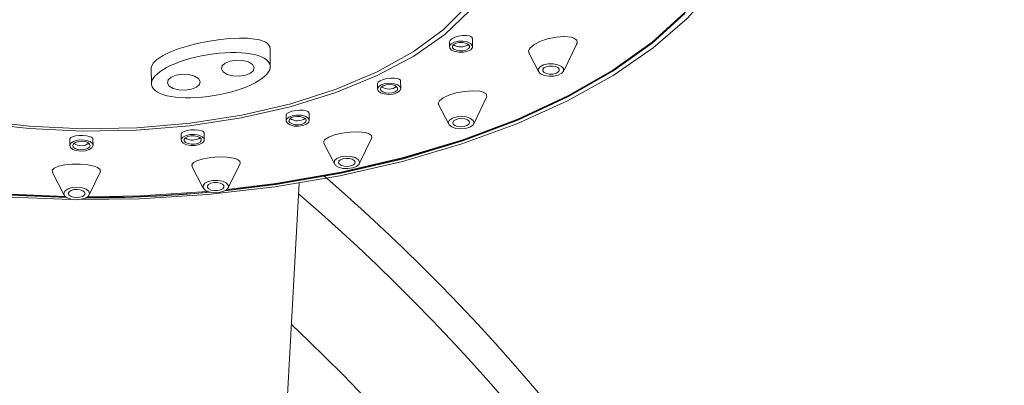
# Model space of a CAD drawing. Header units: millimetres. Extents: x 326.68 to 326.96, y 267.5 to 269.2.
# Tile 7 of 7: x 326.8643 to 326.9125, y 269.1236 to 269.1415. Entities that reach past the tile are written whole.
import ezdxf

# ---------------------------------------------------------------- set-up
doc = ezdxf.new("R2010")
doc.units = ezdxf.units.MM
doc.layers.add('SANINDUSA', color=3, linetype='Continuous')

msp = doc.modelspace()

# ---------------------------------------------------------------- linework, layer by layer
at = {"layer": 'SANINDUSA', "linetype": 'Continuous', "lineweight": 15}
for p, q in [((326.885345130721, 269.1403918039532), (326.885347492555, 269.1401570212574)), ((326.8864811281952, 269.1401684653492), (326.8864771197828, 269.1405662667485)), ((326.8909323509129, 269.1389547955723), (326.8915832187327, 269.1403002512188)), ((326.8765743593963, 269.1391929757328), (326.8765652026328, 269.14010290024)), ((326.8892393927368, 269.1398641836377), (326.8897083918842, 269.1389424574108)), ((326.8707414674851, 269.1391396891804), (326.8707494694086, 269.1383446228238)), ((326.881826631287, 269.1383453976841), (326.8818291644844, 269.1380940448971)), ((326.8829628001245, 269.1381054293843), (326.8829589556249, 269.1384868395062)), ((326.8848201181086, 269.1373310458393), (326.8853119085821, 269.1363644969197)), ((326.8865358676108, 269.1363768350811), (326.88716953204, 269.1376867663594)), ((326.8773445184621, 269.1368081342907), (326.8773472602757, 269.1365358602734)), ((326.8784808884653, 269.1365472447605), (326.8784772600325, 269.1369079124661)), ((326.8722042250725, 269.1358848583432), (326.8722072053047, 269.1355887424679)), ((326.8733408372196, 269.1356001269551), (326.8733374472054, 269.1359370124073)), ((326.8667560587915, 269.1356385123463), (326.8667592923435, 269.1353171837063)), ((326.8678929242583, 269.1353285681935), (326.8678897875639, 269.1356404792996)), ((326.8791919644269, 269.1354381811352), (326.8797113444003, 269.1344174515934)), ((326.880935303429, 269.1344297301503), (326.8815460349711, 269.1356922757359)), ((326.8745123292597, 269.1332462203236), (326.8750941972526, 269.1344491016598)), ((326.8658975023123, 269.1340407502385), (326.8664806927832, 269.1328945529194)), ((326.8677046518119, 269.1329068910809), (326.8682541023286, 269.1340427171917)), ((326.8727379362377, 269.1343156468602), (326.873288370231, 269.1332338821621)), ((326.8742745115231, 269.0647954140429), (326.8779812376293, 269.1334823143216))]:
    msp.add_line(p, q, dxfattribs=at)
at = {"layer": 'SANINDUSA', "linetype": 'Continuous', "lineweight": 15, "flags": 128}
for points in [[(326.8999555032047, 269.1485641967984), (326.8999508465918, 269.1482138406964), (326.8997110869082, 269.1465736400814), (326.8991146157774, 269.1449523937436), (326.8981681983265, 269.1433684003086), (326.896882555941, 269.1418397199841), (326.8952722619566, 269.1403835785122), (326.8933555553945, 269.1390164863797), (326.8911541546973, 269.1377540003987), (326.8886930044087, 269.1366103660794), (326.8859999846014, 269.1355985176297), (326.8831056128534, 269.1347300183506), (326.8800426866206, 269.1340145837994), (326.8768459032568, 269.1334604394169), (326.8744421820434, 269.133160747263)], [(326.8671880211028, 269.1326706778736), (326.8701652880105, 269.1327137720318), (326.8735088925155, 269.1329234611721), (326.8767946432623, 269.1333016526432), (326.8799865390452, 269.1338442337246), (326.8830496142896, 269.1345452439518), (326.8859503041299, 269.1353969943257), (326.8886568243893, 269.1363902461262), (326.8911395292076, 269.1375139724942), (326.8933712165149, 269.138756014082), (326.8953274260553, 269.1401026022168), (326.8969867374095, 269.1415391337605), (326.8983309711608, 269.1430497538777), (326.8983765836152, 269.1431096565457)], [(326.8862075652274, 269.1421534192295), (326.8850472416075, 269.140988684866), (326.8835741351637, 269.1399091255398), (326.8818156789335, 269.138934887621), (326.8798046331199, 269.1380841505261), (326.8775784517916, 269.137372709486), (326.8751786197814, 269.1368138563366), (326.8726498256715, 269.1364179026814), (326.8700391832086, 269.1361923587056), (326.8673953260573, 269.1361413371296)], [(326.8673791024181, 269.1360266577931), (326.8700139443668, 269.1360755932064), (326.8726174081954, 269.1362948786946), (326.8751430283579, 269.1366805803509), (326.8775457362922, 269.137225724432), (326.8797826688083, 269.1379207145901), (326.8818138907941, 269.1387530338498), (326.8836031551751, 269.1397079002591), (326.8851185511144, 269.1407682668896), (326.8863330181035, 269.141915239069)], [(326.8743421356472, 269.1330975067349), (326.8768464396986, 269.1334076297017), (326.8800432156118, 269.1339618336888), (326.8831061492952, 269.1346772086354), (326.8860005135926, 269.135545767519), (326.8886935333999, 269.1365575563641), (326.8911546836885, 269.1377011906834), (326.8933560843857, 269.138963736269), (326.8952727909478, 269.140330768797), (326.8968830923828, 269.1417869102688)], [(326.8968129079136, 269.1417817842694), (326.8952065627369, 269.1403292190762), (326.8932945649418, 269.1389655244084), (326.891098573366, 269.1377060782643), (326.8886434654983, 269.1365652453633), (326.8859570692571, 269.1355559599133), (326.883069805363, 269.1346895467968), (326.8800144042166, 269.1339759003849), (326.8768254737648, 269.1334231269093), (326.8743830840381, 269.1331194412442)], [(326.8391481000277, 269.1414172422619), (326.8397014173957, 269.1408779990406), (326.8414069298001, 269.1394803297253), (326.8434063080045, 269.1381793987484), (326.8456776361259, 269.1369893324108), (326.8481960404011, 269.135923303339), (326.8509339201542, 269.1349929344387), (326.8538612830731, 269.1342083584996), (326.8569460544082, 269.1335783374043), (326.860154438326, 269.1331096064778), (326.8634512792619, 269.1328073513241), (326.8668004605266, 269.1326749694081)], [(326.8863277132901, 269.1406943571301), (326.8861743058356, 269.1407172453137), (326.8859899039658, 269.1407122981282), (326.8857958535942, 269.1406799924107), (326.8856166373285, 269.1406245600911), (326.8854732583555, 269.1405533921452), (326.8853801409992, 269.1404749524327), (326.8853452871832, 269.1403975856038), (326.8853474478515, 269.1403919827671)], [(326.8864697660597, 269.1405660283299), (326.8864653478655, 269.1406098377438), (326.8863973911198, 269.1406682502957), (326.8863277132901, 269.1406943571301)], [(326.8913136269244, 269.140626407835), (326.8909714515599, 269.1406605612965), (326.8905756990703, 269.1406316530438), (326.8901586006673, 269.1405458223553), (326.8897780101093, 269.1404157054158), (326.8894798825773, 269.1402603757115), (326.8892904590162, 269.1400986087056), (326.8892212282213, 269.1399459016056), (326.8892530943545, 269.1398709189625)], [(326.8707442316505, 269.1391394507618), (326.870833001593, 269.1393636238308), (326.8709971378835, 269.1395234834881), (326.8712924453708, 269.1397164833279), (326.8716549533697, 269.1398928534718), (326.8720669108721, 269.1400524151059), (326.8725170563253, 269.1401949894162), (326.872997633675, 269.140319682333), (326.8735027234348, 269.1404249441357), (326.874026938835, 269.1405082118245), (326.8745639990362, 269.1405650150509), (326.8750699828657, 269.1405880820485), (326.8754562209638, 269.1405803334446), (326.8760440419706, 269.140500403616), (326.8763514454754, 269.1403874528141), (326.8764200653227, 269.1403442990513)], [(326.8764200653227, 269.1403442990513), (326.8765534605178, 269.1401765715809), (326.8765494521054, 269.1401029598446)], [(326.8854364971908, 269.1403074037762), (326.8855895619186, 269.1403862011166), (326.8857920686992, 269.1404310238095), (326.8860131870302, 269.140434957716), (326.8862192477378, 269.1403974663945), (326.8863788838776, 269.1403242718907), (326.8864677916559, 269.1402264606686), (326.8864724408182, 269.1401189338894), (326.8863921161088, 269.1400181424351), (326.886239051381, 269.1399392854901), (326.8860365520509, 269.1398945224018), (326.88581543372, 269.1398905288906), (326.8856093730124, 269.1399280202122), (326.8854497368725, 269.140001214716), (326.8853608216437, 269.1400990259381), (326.885356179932, 269.1402065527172), (326.8854364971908, 269.1403074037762)], [(326.8855558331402, 269.1402712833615), (326.885670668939, 269.1403304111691), (326.8858226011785, 269.1403640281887), (326.8859884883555, 269.1403669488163), (326.8861430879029, 269.1403388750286), (326.886262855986, 269.1402839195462), (326.8863295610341, 269.1402105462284), (326.8863330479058, 269.1401299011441), (326.8862727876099, 269.1400542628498), (326.8861579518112, 269.1399950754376), (326.8860060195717, 269.1399615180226), (326.8858401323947, 269.1399585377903), (326.8856855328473, 269.1399866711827), (326.8855657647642, 269.1400415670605), (326.8854990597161, 269.1401149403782), (326.8854955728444, 269.1401955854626), (326.8855558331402, 269.1402712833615)], [(326.8915750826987, 269.1403046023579), (326.8915996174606, 269.1403405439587), (326.8915829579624, 269.1404788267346), (326.8914415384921, 269.1405858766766), (326.8913136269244, 269.140626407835)], [(326.874265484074, 269.1389259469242), (326.8744624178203, 269.1388079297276), (326.874738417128, 269.1387362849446), (326.8750514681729, 269.1387218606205), (326.8753539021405, 269.138766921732), (326.8755996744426, 269.1388646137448), (326.8757513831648, 269.1390000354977), (326.8757859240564, 269.139152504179), (326.8756980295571, 269.1392989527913), (326.8755010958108, 269.1394169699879), (326.8752250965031, 269.1394886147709), (326.8749120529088, 269.139503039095), (326.8746096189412, 269.1394579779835), (326.8743638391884, 269.1393602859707), (326.8742121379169, 269.1392248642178), (326.8741775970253, 269.1390723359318), (326.874265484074, 269.1389259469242)], [(326.8897889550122, 269.1391810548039), (326.8899589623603, 269.1392686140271), (326.8901838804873, 269.1393183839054), (326.8904294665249, 269.1393227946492), (326.8906583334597, 269.1392811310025), (326.8908356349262, 269.139199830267), (326.8909343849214, 269.1390911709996), (326.8909395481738, 269.1389717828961), (326.8908503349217, 269.1388597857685), (326.8906803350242, 269.1387722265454), (326.8904554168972, 269.1387225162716), (326.8902098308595, 269.1387181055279), (326.8899809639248, 269.13875970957), (326.8898036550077, 269.1388410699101), (326.8897049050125, 269.1389496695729), (326.8896997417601, 269.1390690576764), (326.8897889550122, 269.1391810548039)], [(326.8899736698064, 269.1391251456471), (326.8900845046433, 269.1391822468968), (326.8902311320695, 269.1392146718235), (326.8903912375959, 269.1392175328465), (326.8905404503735, 269.1391904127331), (326.8906560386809, 269.1391373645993), (326.8907204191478, 269.1390665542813), (326.8907237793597, 269.1389887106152), (326.8906656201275, 269.1389156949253), (326.8905547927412, 269.1388586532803), (326.8904081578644, 269.1388261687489), (326.890248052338, 269.1388233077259), (326.890098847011, 269.138850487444), (326.8899832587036, 269.1389034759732), (326.8899188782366, 269.1389742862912), (326.8899155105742, 269.1390521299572), (326.8899736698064, 269.1391251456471)], [(326.8716196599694, 269.1382370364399), (326.8718165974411, 269.1381190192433), (326.8720925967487, 269.1380473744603), (326.8724056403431, 269.1380329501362), (326.8727080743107, 269.1380780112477), (326.8729538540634, 269.1381757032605), (326.8731055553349, 269.1383111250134), (326.8731400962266, 269.1384636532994), (326.8730522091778, 269.1386100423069), (326.8728552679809, 269.1387280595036), (326.8725792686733, 269.1387997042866), (326.8722662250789, 269.1388141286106), (326.8719637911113, 269.1387690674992), (326.8717180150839, 269.1386713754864), (326.8715663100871, 269.1385359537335), (326.8715317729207, 269.1383834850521), (326.8716196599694, 269.1382370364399)], [(326.8828132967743, 269.1386049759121), (326.8826615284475, 269.1386289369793), (326.8824776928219, 269.1386280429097), (326.8822844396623, 269.1386025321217), (326.8821059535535, 269.1385559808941), (326.8819618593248, 269.1384945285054), (326.8818660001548, 269.1384251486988), (326.8818272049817, 269.1383548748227), (326.8818304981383, 269.1383456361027)], [(326.8820133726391, 269.1383001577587), (326.8822025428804, 269.1383573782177), (326.8824211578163, 269.1383753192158), (326.8826359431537, 269.138351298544), (326.8828141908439, 269.1382890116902), (326.8829287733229, 269.1381978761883), (326.882962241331, 269.1380918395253), (326.8829095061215, 269.1379869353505), (326.8827785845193, 269.137899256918), (326.8825894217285, 269.1378420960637), (326.8823708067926, 269.1378240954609), (326.8821560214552, 269.1378481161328), (326.8819777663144, 269.1379104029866), (326.8818631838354, 269.1380015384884), (326.8818297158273, 269.1381076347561), (326.8818824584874, 269.1382124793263), (326.8820133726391, 269.1383001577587)], [(326.8821089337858, 269.1382500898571), (326.882250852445, 269.1382930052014), (326.8824148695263, 269.1383064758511), (326.8825760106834, 269.1382884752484), (326.8827097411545, 269.1382417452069), (326.8827957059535, 269.1381733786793), (326.8828208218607, 269.1380938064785), (326.8827812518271, 269.1380151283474), (326.8826830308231, 269.1379493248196), (326.8825411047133, 269.1379064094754), (326.8823770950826, 269.1378929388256), (326.8822159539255, 269.1379109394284), (326.8820822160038, 269.1379577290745), (326.8819962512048, 269.1380260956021), (326.8819711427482, 269.1381056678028), (326.8820107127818, 269.138184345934), (326.8821089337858, 269.1382500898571)], [(326.8829512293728, 269.1384867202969), (326.8829493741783, 269.1385230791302), (326.8828840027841, 269.1385787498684), (326.8828132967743, 269.1386049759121)], [(326.8868372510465, 269.1379798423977), (326.886490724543, 269.1380042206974), (326.8860866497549, 269.1379756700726), (326.8856769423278, 269.1378994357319), (326.8853142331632, 269.1377878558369), (326.8850350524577, 269.1376560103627), (326.8848607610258, 269.1375174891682), (326.8848047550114, 269.1373846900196), (326.8848336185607, 269.1373381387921)], [(326.8871606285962, 269.1376914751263), (326.887184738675, 269.1377263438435), (326.8871535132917, 269.1378477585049), (326.8869930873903, 269.1379419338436), (326.8868372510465, 269.1379798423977)], [(326.8783351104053, 269.1370205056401), (326.8781855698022, 269.1370473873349), (326.878003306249, 269.137052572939), (326.8778116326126, 269.1370353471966), (326.8776337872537, 269.1369985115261), (326.87748821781, 269.1369467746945), (326.877388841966, 269.1368855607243), (326.8773457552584, 269.136821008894), (326.8773497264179, 269.136808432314)], [(326.8776527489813, 269.1367841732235), (326.8778651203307, 269.1368158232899), (326.8780849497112, 269.1368056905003), (326.8782787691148, 269.1367553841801), (326.8784170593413, 269.1366725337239), (326.878478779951, 269.1365697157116), (326.8784545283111, 269.136462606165), (326.8783479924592, 269.1363675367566), (326.8781753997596, 269.1362989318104), (326.8779630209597, 269.136267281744), (326.8777431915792, 269.136277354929), (326.8775493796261, 269.1363277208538), (326.8774110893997, 269.1364105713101), (326.87734936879, 269.1365133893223), (326.8773736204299, 269.136620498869), (326.8774801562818, 269.1367155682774), (326.8776527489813, 269.1367841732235)], [(326.8784693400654, 269.1369078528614), (326.8784695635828, 269.1369382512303), (326.8784066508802, 269.1369929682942), (326.8783351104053, 269.1370205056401)], [(326.8622030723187, 269.1364400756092), (326.864759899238, 269.1361488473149), (326.8673791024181, 269.1360266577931)], [(326.8673953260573, 269.1361413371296), (326.8647674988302, 269.1362658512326), (326.8622046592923, 269.1365635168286)], [(326.8777180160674, 269.1367235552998), (326.8778773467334, 269.1367473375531), (326.8780422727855, 269.1367397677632), (326.878187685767, 269.1367019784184), (326.8782914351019, 269.1366398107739), (326.8783377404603, 269.1365626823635), (326.8783195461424, 269.1364823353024), (326.8782396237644, 269.1364109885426), (326.8781101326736, 269.1363595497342), (326.877950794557, 269.1363357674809), (326.8777858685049, 269.1363433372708), (326.8776404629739, 269.1363811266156), (326.8775367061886, 269.1364432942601), (326.8774904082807, 269.1365204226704), (326.8775086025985, 269.1366007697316), (326.8775885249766, 269.1366721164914), (326.8777180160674, 269.1367235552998)], [(326.8854982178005, 269.1366651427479), (326.8857083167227, 269.1367286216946), (326.8859511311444, 269.1367485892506), (326.8861896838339, 269.1367219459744), (326.8863876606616, 269.1366527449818), (326.8865149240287, 269.136551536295), (326.8865521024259, 269.1364336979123), (326.8864935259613, 269.1363172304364), (326.8863481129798, 269.1362198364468), (326.8861380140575, 269.1361563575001), (326.8858951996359, 269.1361363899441), (326.8856566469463, 269.1361630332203), (326.8854586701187, 269.1362322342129), (326.8853314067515, 269.1363334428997), (326.8852942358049, 269.1364512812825), (326.8853528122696, 269.1365677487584), (326.8854982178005, 269.1366651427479)], [(326.8856461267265, 269.1365876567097), (326.8857830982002, 269.1366290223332), (326.8859413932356, 269.1366420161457), (326.8860969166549, 269.1366246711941), (326.8862259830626, 269.136579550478), (326.8863089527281, 269.1365135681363), (326.8863331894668, 269.1364367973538), (326.8862949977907, 269.1363608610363), (326.8862002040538, 269.136297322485), (326.8860632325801, 269.1362559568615), (326.8859049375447, 269.1362429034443), (326.8857494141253, 269.1362603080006), (326.8856203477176, 269.1363054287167), (326.8855373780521, 269.1363714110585), (326.8855131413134, 269.1364481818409), (326.8855513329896, 269.1365241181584), (326.8856461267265, 269.1365876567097)], [(326.8677269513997, 269.13576457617), (326.8675745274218, 269.135799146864), (326.8673934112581, 269.1358161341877), (326.8672060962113, 269.1358136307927), (326.8670325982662, 269.1357922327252), (326.8668900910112, 269.1357541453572), (326.8667938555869, 269.1357030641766), (326.8667562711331, 269.1356440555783), (326.8667587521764, 269.1356386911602)], [(326.8731977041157, 269.1360488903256), (326.8730504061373, 269.1360804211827), (326.8728703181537, 269.1360929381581), (326.8726806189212, 269.1360848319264), (326.8725032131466, 269.1360576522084), (326.8723557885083, 269.1360147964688), (326.8722528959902, 269.135960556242), (326.8722061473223, 269.1359001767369), (326.872210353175, 269.1358851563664)], [(326.8726517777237, 269.1358626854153), (326.8728728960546, 269.1358666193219), (326.8730789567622, 269.1358291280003), (326.8732385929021, 269.1357559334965), (326.8733275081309, 269.1356581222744), (326.8733321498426, 269.1355505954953), (326.8732518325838, 269.1354498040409), (326.873098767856, 269.1353709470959), (326.8728962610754, 269.1353261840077), (326.872675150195, 269.1353221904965), (326.8724690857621, 269.135359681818), (326.872309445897, 269.1354329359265), (326.8722205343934, 269.1355306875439), (326.8722158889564, 269.1356382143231), (326.8722962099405, 269.135739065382), (326.8724492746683, 269.1358178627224), (326.8726517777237, 269.1358626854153)], [(326.8733294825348, 269.1359370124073), (326.8733309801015, 269.1359635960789), (326.8732697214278, 269.1360190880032), (326.8731977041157, 269.1360488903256)], [(326.8812166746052, 269.1359553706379), (326.8808809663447, 269.1359891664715), (326.8804822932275, 269.1359784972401), (326.880079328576, 269.135926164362), (326.879719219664, 269.1358412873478), (326.8794345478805, 269.1357343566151), (326.8792480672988, 269.1356156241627), (326.8791782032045, 269.1354956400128), (326.8792061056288, 269.1354454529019)], [(326.8815421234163, 269.1356944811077), (326.8815518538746, 269.1357053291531), (326.8815325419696, 269.1358190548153), (326.8813788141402, 269.1359128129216), (326.8812166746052, 269.1359553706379)], [(326.8673512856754, 269.135598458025), (326.8675660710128, 269.1355744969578), (326.8677443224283, 269.1355121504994), (326.8678589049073, 269.1354210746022), (326.8678923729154, 269.1353149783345), (326.8678396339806, 269.1352101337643), (326.8677087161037, 269.1351223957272), (326.8675195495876, 269.1350652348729), (326.8673009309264, 269.1350472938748), (326.8670861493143, 269.135071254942), (326.8669078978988, 269.1351336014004), (326.8667933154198, 269.1352246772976), (326.8667598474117, 269.1353307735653), (326.8668125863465, 269.1354356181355), (326.8669435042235, 269.1355233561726), (326.8671326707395, 269.1355805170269), (326.8673512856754, 269.135598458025)], [(326.8673449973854, 269.1355296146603), (326.8675061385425, 269.1355116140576), (326.8676398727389, 269.1354648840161), (326.8677258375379, 269.1353965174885), (326.8677509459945, 269.1353169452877), (326.8677113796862, 269.1352382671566), (326.8676131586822, 269.1351724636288), (326.8674712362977, 269.1351295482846), (326.8673072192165, 269.1351160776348), (326.8671460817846, 269.1351341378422), (326.8670123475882, 269.1351808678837), (326.8669263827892, 269.1352492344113), (326.8669012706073, 269.1353288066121), (326.8669408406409, 269.1354074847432), (326.8670390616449, 269.135473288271), (326.8671809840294, 269.1355161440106), (326.8673449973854, 269.1355296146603)], [(326.8678818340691, 269.135640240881), (326.8678774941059, 269.135676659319), (326.8678051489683, 269.1357333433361), (326.8677269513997, 269.13576457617)], [(326.8726823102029, 269.1357956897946), (326.8728481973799, 269.1357986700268), (326.8730027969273, 269.1357705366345), (326.8731225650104, 269.135715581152), (326.8731892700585, 269.1356422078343), (326.8731927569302, 269.1355615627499), (326.8731324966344, 269.1354859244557), (326.8730176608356, 269.1354267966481), (326.8728657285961, 269.1353931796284), (326.8726998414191, 269.1353901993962), (326.8725452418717, 269.1354183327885), (326.8724254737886, 269.1354732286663), (326.8723587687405, 269.1355466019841), (326.8723552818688, 269.1356273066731), (326.87241554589, 269.1357029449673), (326.8725303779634, 269.1357620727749), (326.8726823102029, 269.1357956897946)], [(326.8679521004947, 269.1343040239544), (326.8676361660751, 269.1343704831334), (326.8672572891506, 269.134405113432), (326.8668679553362, 269.1344045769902), (326.8665053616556, 269.1343708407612), (326.8662009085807, 269.1343074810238), (326.865985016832, 269.1342193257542), (326.8658869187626, 269.1341141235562), (326.8659114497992, 269.1340474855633)], [(326.8747763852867, 269.1347018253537), (326.8744511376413, 269.1347501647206), (326.874061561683, 269.1347613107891), (326.8736658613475, 269.1347349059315), (326.8733056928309, 269.1346763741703), (326.8730119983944, 269.1345925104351), (326.8728107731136, 269.1344907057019), (326.8727259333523, 269.1343800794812), (326.8727523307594, 269.1343228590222)], [(326.8750913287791, 269.1344502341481), (326.8750848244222, 269.1345543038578), (326.8749388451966, 269.1346520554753), (326.8747763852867, 269.1347018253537)], [(326.8800323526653, 269.1347648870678), (326.8802682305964, 269.1348000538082), (326.8805123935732, 269.1347887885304), (326.8807276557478, 269.1347329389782), (326.8808812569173, 269.1346408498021), (326.8809498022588, 269.1345266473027), (326.88092286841, 269.1344077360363), (326.8808045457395, 269.1343021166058), (326.8806128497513, 269.1342259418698), (326.8803769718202, 269.1341907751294), (326.8801328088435, 269.1342019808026), (326.8799175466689, 269.1342578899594), (326.8797639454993, 269.1343499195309), (326.8796954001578, 269.1344641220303), (326.8797223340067, 269.1345830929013), (326.8798406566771, 269.1346887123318), (326.8800323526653, 269.1347648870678)], [(326.8801333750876, 269.134671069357), (326.8802871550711, 269.1346940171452), (326.880446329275, 269.1346866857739), (326.8805866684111, 269.1346502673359), (326.8806868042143, 269.1345902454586), (326.8807314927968, 269.1345157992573), (326.8807139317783, 269.1344382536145), (326.8806367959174, 269.1343694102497), (326.880511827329, 269.134319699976), (326.8803580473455, 269.1342968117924), (326.8801988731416, 269.1343041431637), (326.8800585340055, 269.1343405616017), (326.8799583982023, 269.134400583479), (326.8799137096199, 269.1344750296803), (326.8799312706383, 269.1345525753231), (326.8800084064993, 269.1346214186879), (326.8801333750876, 269.134671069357)], [(326.8682463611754, 269.1340459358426), (326.8682493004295, 269.1341393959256), (326.8681102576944, 269.1342452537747), (326.8679521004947, 269.1343040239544)], [(326.8737638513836, 269.1336098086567), (326.8740094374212, 269.1336142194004), (326.874238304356, 269.1335725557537), (326.874415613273, 269.1334912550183), (326.8745143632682, 269.1333826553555), (326.8745195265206, 269.1332632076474), (326.8744303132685, 269.1331512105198), (326.8742603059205, 269.1330637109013), (326.874035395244, 269.1330139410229), (326.8737898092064, 269.1330095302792), (326.8735609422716, 269.1330511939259), (326.8733836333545, 269.1331324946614), (326.8732848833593, 269.1332410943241), (326.873279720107, 269.1333605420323), (326.873368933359, 269.1334725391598), (326.8735389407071, 269.1335600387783), (326.8737638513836, 269.1336098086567)], [(326.8738111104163, 269.1335060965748), (326.8739712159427, 269.1335089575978), (326.8741204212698, 269.1334818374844), (326.8742360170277, 269.1334288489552), (326.8743003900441, 269.1333579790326), (326.8743037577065, 269.1332801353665), (326.8742455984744, 269.1332071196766), (326.8741347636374, 269.1331500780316), (326.8739881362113, 269.1331176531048), (326.8738280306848, 269.1331147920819), (326.8736788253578, 269.1331419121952), (326.8735632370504, 269.1331949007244), (326.8734988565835, 269.1332657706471), (326.873495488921, 269.1333436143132), (326.8735536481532, 269.133416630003), (326.8736644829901, 269.1334736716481), (326.8738111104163, 269.1335060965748)], [(326.8665857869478, 269.1327866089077), (326.8634711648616, 269.1329168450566), (326.860410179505, 269.1331955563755)], [(326.866537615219, 269.132823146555), (326.8634587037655, 269.1329529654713), (326.8605658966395, 269.1332121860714)], [(326.8671199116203, 269.1332786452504), (326.8673584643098, 269.1332520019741), (326.8675564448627, 269.1331828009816), (326.8676837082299, 269.1330815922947), (326.8677208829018, 269.1329638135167), (326.8676623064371, 269.1328472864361), (326.8675168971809, 269.1327498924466), (326.8673067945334, 269.1326864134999), (326.867063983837, 269.1326664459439), (326.8668254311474, 269.1326930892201), (326.8666274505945, 269.1327622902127), (326.8665001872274, 269.1328634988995), (326.8664630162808, 269.1329813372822), (326.8665215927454, 269.1330978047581), (326.8666669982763, 269.1331951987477), (326.8668771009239, 269.133258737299), (326.8671199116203, 269.1332786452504)], [(326.8671101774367, 269.1331721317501), (326.8672657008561, 269.1331547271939), (326.8673947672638, 269.1331096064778), (326.8674777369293, 269.133043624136), (326.8675019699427, 269.1329668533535), (326.8674637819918, 269.1328909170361), (326.8673689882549, 269.1328273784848), (326.8672320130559, 269.1327860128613), (326.8670737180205, 269.1327730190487), (326.8669181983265, 269.1327903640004), (326.8667891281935, 269.1328354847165), (326.8667061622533, 269.1329014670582), (326.8666819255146, 269.1329782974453), (326.8667201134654, 269.1330541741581), (326.8668149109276, 269.1331177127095), (326.8669518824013, 269.1331590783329), (326.8671101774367, 269.1331721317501)], [(326.8735064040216, 269.1330697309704), (326.8701967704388, 269.1328590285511), (326.8676232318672, 269.1328123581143)], [(326.863459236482, 269.132900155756), (326.8666150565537, 269.1327690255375)]]:
    msp.add_lwpolyline(points, dxfattribs=at)
at = {"layer": 'SANINDUSA', "linetype": 'Continuous', "lineweight": 15}
for centre, radius, start, end in [((326.8859078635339, 269.140803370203), 0.0006502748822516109, 236.1722519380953, 304.9803173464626), ((326.8823894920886, 269.1387446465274), 0.000653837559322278, 236.3857782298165, 304.7667910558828), ((326.8779075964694, 269.1371853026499), 0.0006528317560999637, 236.3253857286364, 304.8271718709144), ((326.8673196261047, 269.1359674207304), 0.000653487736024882, 236.364738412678, 304.7878250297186), ((326.872767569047, 269.1362357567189), 0.0006508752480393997, 236.208033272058, 304.9445243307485), ((326.8159550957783, 269.0608682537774), 0.09657095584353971, 0, 49.06447805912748), ((326.8677590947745, 269.1970293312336), 0.06426992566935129, 269.8026483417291, 275.2557888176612), ((326.8677380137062, 269.1973939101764), 0.06461741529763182, 269.8506048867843, 275.1982272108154), ((326.8159550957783, 269.0608682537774), 0.09508575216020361, 0, 49.30571767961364), ((326.8159550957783, 269.0608682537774), 0.09008651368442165, 0, 46.81415551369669)]:
    msp.add_arc(centre, radius, start, end, dxfattribs=at)
msp.add_ellipse((326.873661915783, 269.1387687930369), major_axis=(0.002907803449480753, 0.0004779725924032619), ratio=0.3445563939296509, dxfattribs=at)

doc.saveas('drawing.dxf')
